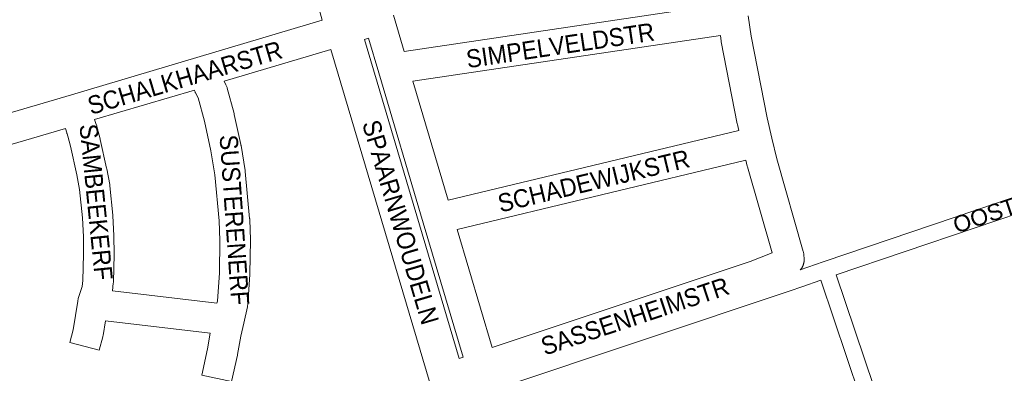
# Model space of a CAD drawing. Header units: metres. Extents: x 123819 to 142731, y 393440 to 405763.
# Tile 19 of 256: x 126768 to 127188, y 398705 to 398856. Entities that reach past the tile are written whole.
import ezdxf
from ezdxf.enums import TextEntityAlignment as Align

# ---------------------------------------------------------------- set-up
doc = ezdxf.new("R2010")
doc.units = ezdxf.units.M
doc.header["$MEASUREMENT"] = 0
for name, color, linetype, lineweight in [('gs-anno-wegen algemeen tekst', 7, 'Continuous', 0), ('gs-knt-aanvullende hoofdweg', 7, 'Continuous', 0), ('gs-knt-fietspaden', 7, 'Continuous', 0), ('gs-knt-wegen algemeen', 7, 'Continuous', 0), ('gs-vlk-plantopografie wegen algemeen', 7, 'Continuous', 0)]:
    doc.layers.add(name, color=color, linetype=linetype, lineweight=lineweight)
doc.styles.add('Style-Arial', font='arial.ttf')

msp = doc.modelspace()

# ---------------------------------------------------------------- linework, layer by layer
at = {"layer": 'gs-knt-aanvullende hoofdweg', "color": 7, "linetype": 'Continuous', "flags": 128}
for points in [[(126897.16, 398855.87), (126894.78, 398864.25)], [(126915.19, 398847.64), (126955.58, 398711.6)], [(126944.25, 398696.99), (126943.11, 398700.81), (126900.79, 398843.36)]]:
    msp.add_lwpolyline(points, dxfattribs=at)
at = {"layer": 'gs-knt-fietspaden', "color": 7, "linetype": 'Continuous', "flags": 128}
for points in [[(127101.04, 398749.45), (127110.8, 398752.83), (127110.82, 398752.84), (127111.28, 398753), (127231.74, 398793.78)], [(127233.99, 398787.13), (127116.39, 398747.32)], [(127116.39, 398747.32), (127144.46, 398663.97)], [(127109.75, 398745.04), (127101.7, 398742.25), (127096.71, 398740.47), (127096.7, 398740.47), (127096.7, 398740.46)], [(127137.48, 398662.7), (127109.75, 398745.04)], [(127096.7, 398740.46), (126971.62, 398698.74)]]:
    msp.add_lwpolyline(points, dxfattribs=at)
at = {"layer": 'gs-knt-wegen algemeen', "color": 7, "linetype": 'Continuous', "flags": 128}
for points in [[(126932.09, 398842.52), (127065.03, 398862.21)], [(126927.5, 398858.03), (126932.09, 398842.52)], [(127078.86, 398857.67), (127080.14, 398848.99), (127086.89, 398814.25), (127088.94, 398805.54), (127091, 398796.77), (127102.32, 398757.31), (127102.39, 398757.03), (127102.45, 398756.75), (127102.5, 398756.47), (127102.54, 398756.19), (127102.56, 398755.91), (127102.67, 398754.17)], [(126757.65, 398814.46), (126790.1, 398824.09), (126845.12, 398840.42), (126897.16, 398855.87)], [(126955.58, 398711.6), (126957.21, 398712.15), (126940.17, 398769.55), (126921.22, 398833.4), (126916.85, 398848.13), (126915.19, 398847.64)], [(127066.93, 398849.33), (126935.83, 398829.91)], [(127074.78, 398808.87), (127074.19, 398811.39), (127074.13, 398811.64), (127067.33, 398846.65), (127067.28, 398846.94), (127066.93, 398849.33)], [(126900.79, 398843.36), (126855.22, 398829.84)], [(126855.22, 398829.84), (126856.04, 398828.33), (126856.19, 398828.05), (126856.32, 398827.77), (126856.43, 398827.48), (126856.54, 398827.18), (126856.62, 398826.88), (126859.54, 398816.03), (126859.61, 398815.72), (126862.43, 398802.8), (126862.46, 398802.62), (126862.49, 398802.44), (126864.21, 398791.78), (126864.24, 398791.57), (126864.26, 398791.36), (126866.15, 398771.32), (126866.17, 398771.12), (126866.18, 398770.93), (126866.47, 398762.22), (126866.47, 398761.91), (126866.26, 398747.85), (126866.26, 398747.67), (126866.24, 398747.49)], [(126935.83, 398829.91), (126950.9, 398779.17)], [(126842.59, 398826.09), (126800.04, 398813.46)], [(126807.68, 398740.43), (126852.21, 398735.29), (126852.39, 398736.12), (126853.24, 398748.23), (126853.45, 398761.95), (126853.17, 398770.3), (126851.32, 398789.92), (126849.67, 398800.2), (126846.92, 398812.8), (126844.25, 398822.75), (126843.11, 398824.84), (126842.98, 398825.08), (126842.86, 398825.33), (126842.76, 398825.59), (126842.66, 398825.85), (126842.59, 398826.09)], [(126800.04, 398813.46), (126800.52, 398811.83), (126800.94, 398810.77), (126801.03, 398810.52), (126801.11, 398810.27), (126801.18, 398810.01), (126802.39, 398805.24), (126802.44, 398805.05), (126805.16, 398792.73), (126805.2, 398792.53), (126806.47, 398785.84), (126806.52, 398785.56), (126806.55, 398785.27), (126807.79, 398772.71), (126807.81, 398772.41), (126808.24, 398764.04), (126808.25, 398763.81), (126808.36, 398756.21), (126808.36, 398755.94), (126808.04, 398744.27), (126808.03, 398744.04), (126808.01, 398743.81), (126807.68, 398740.43)], [(126787.56, 398809.75), (126755.11, 398800.12), (126744.46, 398796.96)], [(126950.9, 398779.17), (127074.78, 398808.87)], [(127077.76, 398796.19), (126954.61, 398766.67)], [(127088.97, 398756.64), (127078.44, 398793.34), (127078.36, 398793.64), (127077.76, 398796.19)], [(126954.61, 398766.67), (126969.56, 398716.29)], [(126969.56, 398716.29), (127079.71, 398752.94), (127088.97, 398756.64)], [(127102.67, 398754.16), (127102.67, 398754.13), (127102.68, 398753.96), (127102.68, 398753.81), (127102.68, 398753.64), (127102.67, 398753.49), (127102.66, 398753.33), (127102.65, 398753.18), (127102.63, 398753.01), (127102.62, 398752.86), (127102.59, 398752.7), (127102.56, 398752.55), (127102.53, 398752.38), (127102.5, 398752.24), (127102.45, 398752.08), (127102.42, 398751.93), (127102.36, 398751.77), (127102.32, 398751.63), (127102.26, 398751.47), (127102.21, 398751.33), (127102.14, 398751.17), (127102.08, 398751.04), (127102, 398750.88), (127101.94, 398750.76), (127101.85, 398750.6), (127101.84, 398750.57), (127101.79, 398750.48), (127101.69, 398750.32), (127101.62, 398750.21), (127101.62, 398750.21), (127101.62, 398750.21), (127101.5, 398750.04), (127101.44, 398749.95), (127101.44, 398749.95), (127101.27, 398749.72), (127101.25, 398749.7), (127101.04, 398749.45)], [(127102.67, 398754.17), (127102.67, 398754.16), (127102.67, 398754.16)], [(127102.67, 398754.17), (127102.67, 398754.16), (127102.67, 398754.16)], [(126804.64, 398727.68), (126803.64, 398721.44), (126803.59, 398721.13), (126803.51, 398720.82), (126802.04, 398715.22), (126802.04, 398715.21)]]:
    msp.add_lwpolyline(points, dxfattribs=at)
for points in [[(126802.04, 398715.21), (126802.03, 398715.21), (126789.46, 398718.51, -0.384618), (126789.45, 398718.52), (126790.84, 398723.81), (126792.82, 398736.16), (126792.83, 398736.21), (126792.88, 398736.48), (126792.95, 398736.79), (126792.96, 398736.84), (126793.01, 398736.99), (126793.04, 398737.09), (126793.07, 398737.19), (126794.79, 398742.34), (126795.03, 398744.85), (126795.34, 398756.15), (126795.23, 398763.5), (126794.82, 398771.59), (126793.62, 398783.7), (126792.43, 398790.01), (126789.75, 398802.13), (126788.66, 398806.41), (126788.3, 398807.35), (126788.2, 398807.61), (126788.12, 398807.86), (126787.56, 398809.75)], [(126866.24, 398747.49), (126865.35, 398734.71), (126865.32, 398734.46), (126865.29, 398734.22), (126865.25, 398733.98), (126865.2, 398733.73), (126863.62, 398726.72), (126862.36, 398721.14), (126861, 398713.34), (126860.94, 398713.07), (126858.48, 398701.79, -0.354273), (126858.47, 398701.78), (126845.76, 398704.56, -0.369449), (126845.76, 398704.57), (126848.2, 398715.72), (126849.38, 398722.51), (126804.71, 398727.67), (126804.64, 398727.68)]]:
    msp.add_lwpolyline(points, format="xyb", dxfattribs=at)
at = {"layer": 'gs-vlk-plantopografie wegen algemeen', "color": 7, "linetype": 'Continuous', "flags": 128}
for points in [[(127101.04, 398749.45), (127110.8, 398752.83), (127110.82, 398752.84), (127111.28, 398753), (127231.74, 398793.78)], [(127233.99, 398787.13), (127116.39, 398747.32)], [(127109.75, 398745.04), (127101.7, 398742.25), (127096.71, 398740.47), (127096.7, 398740.47), (127096.7, 398740.46)], [(127096.7, 398740.46), (126971.62, 398698.74)]]:
    msp.add_lwpolyline(points, dxfattribs=at)

# ---------------------------------------------------------------- texts
at = {"layer": 'gs-anno-wegen algemeen tekst', "color": 7, "style": 'Style-Arial', "width": 0.909091}
for s, rotation, p in [('SIMPELVELDSTR', 8.4251, (126998.65, 398845.12)), ('SCHALKHAARSTR', 16.532, (126838.53, 398831.34)), ('SAMBEEKERF', 275.699, (126800.69, 398778.35)), ('SPAARNWOUDELN', 286.5307, (126930.55, 398769.73)), ('SUSTERENERF', 273.9714, (126859.67, 398770.71)), ('SCHADEWIJKSTR', 13.4814, (127012.91, 398787.34)), ('SASSENHEIMSTR', 18.382, (127030.54, 398729.7))]:
    msp.add_text(s, height=7.7, rotation=rotation, dxfattribs=at).set_placement(p, align=Align.MIDDLE_CENTER)
at = {"layer": 'gs-anno-wegen algemeen tekst', "color": 7, "style": 'Style-Arial'}
msp.add_text('OOSTBURGPAD', height=7, rotation=18.6736, dxfattribs=at).set_placement((127202.54, 398780.38), align=Align.MIDDLE_CENTER)

doc.saveas('drawing.dxf')
